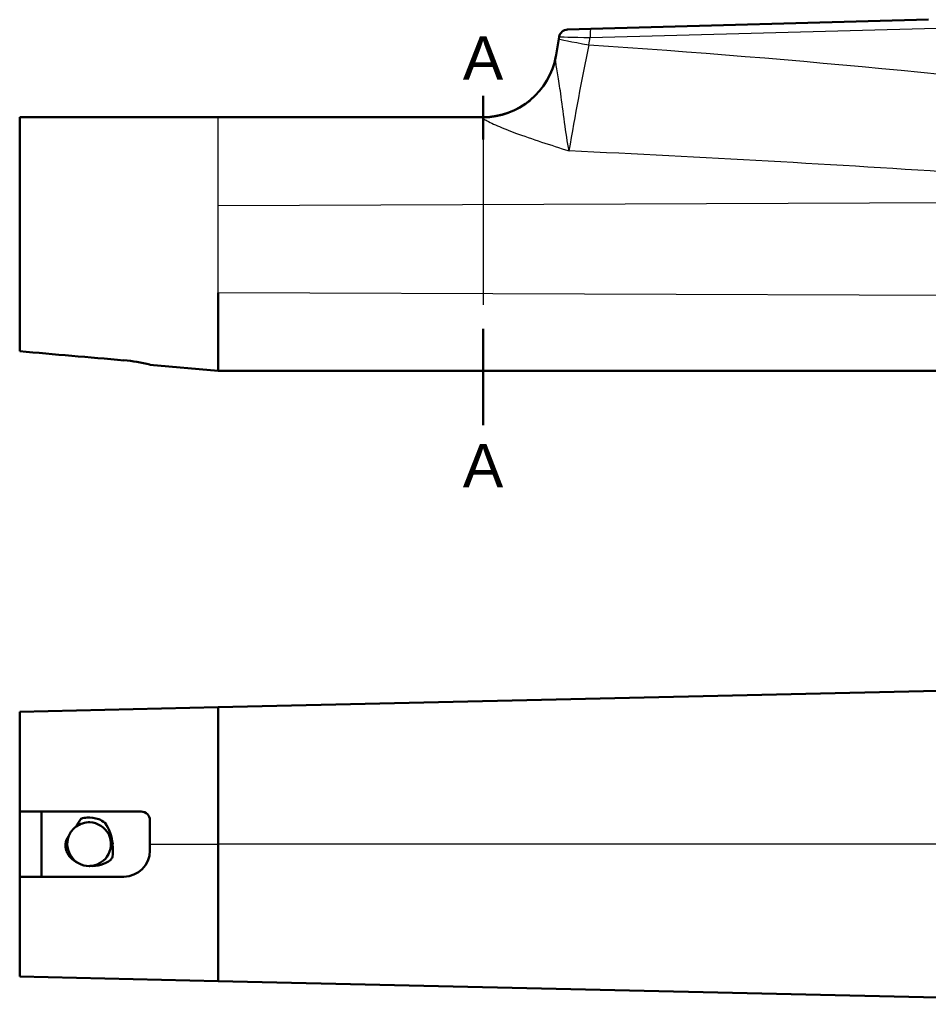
# Model space of a CAD drawing. Extents: x -36 to 402, y 59 to 368.
# Tile 3 of 9: x 124 to 229, y 65 to 178. Entities that reach past the tile are written whole.
import ezdxf
from ezdxf.enums import TextEntityAlignment as Align

# ---------------------------------------------------------------- set-up
doc = ezdxf.new("R2010")
doc.units = 0
doc.header["$MEASUREMENT"] = 0
doc.linetypes.add('CENTER2', pattern=[28.575, 19.05, -3.175, 3.175, -3.175])
for name, color, linetype, lineweight in [('Section Lines', 7, 'CENTER2', 25), ('Visible', 7, 'Continuous', 50), ('Visible Narrow', 7, 'Continuous', 25)]:
    doc.layers.add(name, color=color, linetype=linetype, lineweight=lineweight)
doc.styles.add('Arial', font='arial.ttf', dxfattribs={"bigfont": 'extfont'})

msp = doc.modelspace()

# ---------------------------------------------------------------- linework, layer by layer
at = {"layer": 'Section Lines', "lineweight": 50}
for p, q in [((177.39, 169.31), (177.39, 164.31)), ((177.39, 137.49), (177.39, 142.49)), ((177.39, 137.49), (177.39, 134.43)), ((177.39, 131.38), (177.39, 134.43))]:
    msp.add_line(p, q, dxfattribs=at)
at = {"layer": 'Section Lines', "lineweight": 25}
msp.add_line((177.39, 164.31), (177.39, 142.49), dxfattribs=at)
at = {"layer": 'Visible'}
for p, q in [((228.69, 178.1), (189.82, 177.03)), ((187.12, 176.96), (189.82, 177.03)), ((186.13, 175.9), (185.76, 173.81)), ((186.17, 176.13), (186.13, 175.9)), ((124.01, 166.87), (146.87, 166.87)), ((124.01, 139.9), (124.01, 166.87)), ((177.4, 166.87), (146.87, 166.87)), ((146.87, 137.67), (146.87, 146.62)), ((139.01, 138.36), (139.01, 138.35)), ((139.01, 138.35), (146.87, 137.67)), ((262.55, 137.67), (146.87, 137.67)), ((264.06, 101.59), (146.87, 98.91)), ((124.01, 98.39), (146.87, 98.91)), ((146.87, 83.14), (146.87, 98.91)), ((124.01, 86.89), (124.01, 98.39)), ((138.01, 86.89), (124.01, 86.89)), ((124.01, 86.89), (124.01, 79.39)), ((126.51, 86.89), (126.51, 79.39)), ((139.01, 83.14), (139.01, 85.89)), ((139.01, 82.39), (139.01, 83.14)), ((146.87, 83.14), (146.87, 67.37)), ((124.01, 79.39), (136.01, 79.39)), ((124.01, 79.39), (124.01, 67.89)), ((124.01, 67.89), (146.87, 67.37)), ((264.06, 64.69), (146.87, 67.37))]:
    msp.add_line(p, q, dxfattribs=at)
for centre, radius, start, end in [((187.15, 175.96), 1, 91.5657, 170), ((177.4, 175.37), 8.5, 270, 350), ((134.92, 122.7), 16.2, 75.3817, 86.1557), ((131.74, 81.33), 4.88, 73.6342, 89.7031), ((138.01, 85.89), 1, 0, 90), ((132.01, 83.14), 2.52, 126.3257, 157.9303), ((134.71, 83.14), 4.66, 140.9457, 154.1647), ((132.01, 83.14), 3.07, 53.6488, 68.8456), ((129.34, 82.6), 5.41, 5.7174, 33.864), ((131.17, 82.94), 1.89, 142.4859, 173.7785), ((128.15, 82.5), 6.6, 352.5692, 5.5336), ((136.01, 82.39), 3, 270, 0), ((132.01, 83.14), 2.52, 241.167, 270), ((132.3, 84.4), 3.78, 267.2696, 305.4863)]:
    msp.add_arc(centre, radius, start, end, dxfattribs=at)
for points in [[(124.01, 139.9), (128.01, 139.56), (132.01, 139.21), (136.01, 138.86)], [(131.77, 86.2), (131.54, 86.19), (131.31, 86.14), (131.09, 86.07)], [(134.49, 81.32), (134.56, 81.43), (134.63, 81.54), (134.7, 81.65)], [(132.01, 80.62), (132.04, 80.62), (132.08, 80.62), (132.12, 80.63)]]:
    msp.add_open_spline(points, degree=3, dxfattribs=at)
for points, knots in [([(130.52, 85.16), (130.97, 85.49), (131.53, 85.67), (132.09, 85.66), (132.99, 85.63), (133.85, 85.08), (134.26, 84.28), (134.67, 83.46), (134.59, 82.43), (134.06, 81.69), (133.62, 81.06), (132.88, 80.66), (132.12, 80.63)], [-6.053773, -6.053773, -6.053773, -6.053773, -5.388036, -5.388036, -5.388036, -4.316506, -4.316506, -4.316506, -3.233733, -3.233733, -3.233733, -2.32043, -2.32043, -2.32043, -2.32043]), ([(130.79, 80.94), (130.01, 81.37), (129.49, 82.25), (129.49, 83.15), (129.49, 83.47), (129.56, 83.79), (129.68, 84.09)], [-1.774947, -1.774947, -1.774947, -1.774947, -0.705063, -0.705063, -0.705063, -0.322193, -0.322193, -0.322193, -0.322193]), ([(129.3, 83.14), (129.3, 83.13), (129.29, 83.12), (129.28, 82.97), (129.29, 82.82), (129.31, 82.67), (129.31, 82.66), (129.32, 82.64), (129.32, 82.64), (129.32, 82.63), (129.32, 82.63), (129.32, 82.62), (129.32, 82.62), (129.32, 82.61), (129.32, 82.61), (129.33, 82.6), (129.33, 82.59), (129.34, 82.51), (129.36, 82.44), (129.41, 82.3), (129.44, 82.22), (129.57, 81.96), (129.68, 81.8), (129.93, 81.51), (130.07, 81.39), (130.39, 81.14), (130.59, 81.03), (130.79, 80.94)], [0.1036428, 0.1036428, 0.1036428, 0.1036428, 0.1064615, 0.1064615, 0.150198, 0.150198, 0.1534492, 0.1534492, 0.1547933, 0.1547933, 0.1556266, 0.1556266, 0.1565306, 0.1565306, 0.157761, 0.157761, 0.1605763, 0.1605763, 0.1811218, 0.1811218, 0.2068581, 0.2068581, 0.266693, 0.266693, 0.3223493, 0.3223493, 0.3900051, 0.3900051, 0.3900051, 0.3900051])]:
    msp.add_open_spline(points, degree=3, knots=knots, dxfattribs=at)
at = {"layer": 'Visible Narrow'}
for p, q in [((189.72, 176.03), (229.66, 177.12)), ((189.58, 175.2), (189.72, 176.03)), ((146.87, 156.66), (146.87, 166.87)), ((256.06, 157.11), (146.87, 156.66)), ((264.06, 146.23), (146.87, 146.62)), ((139.01, 83.14), (146.87, 83.14)), ((262.55, 83.14), (146.87, 83.14))]:
    msp.add_line(p, q, dxfattribs=at)
for centre, radius, start, end in [((498.88, 111.15), 315.87, 168.3006, 170.5556), ((103.97, -1093.5), 1271.56, 82.88417, 86.13985), ((54.85, -2606.43), 2772.58, 86.31177, 87.26192)]:
    msp.add_arc(centre, radius, start, end, dxfattribs=at)
for centre, major_axis, ratio, start_param, end_param in [((189.85, 176.03), (-0.027, 1), 0.121825, 0, 1.567466), ((190.06, 175.2), (-3.94, 0.69), 0.021316, 0, 1.450488), ((190.21, 176.04), (-4.05, 0.09), 0.005206, 6.282386, 7.732875), ((177.39, 175.29), (-8.37, 1.48), 0.997128, 1.744966, 3.141593)]:
    msp.add_ellipse(centre, major_axis=major_axis, ratio=ratio, start_param=start_param, end_param=end_param, dxfattribs=at)
for points, knots in [([(187.3, 162.98), (187.1, 163.97), (186.94, 165.14), (186.63, 167.47), (186.48, 168.61), (186.22, 170.42), (186.1, 171.15), (185.88, 172.42), (185.8, 172.93), (185.74, 173.52), (185.74, 173.69), (185.76, 173.81)], [-0.0017, -0.0017, -0.0017, -0.0017, 0.408598, 0.408598, 0.84593, 0.84593, 1.230183, 1.230183, 1.671151, 1.671151, 1.946755, 1.946755, 1.946755, 1.946755]), ([(177.39, 166.81), (177.38, 166.76), (177.46, 166.68), (177.9, 166.4), (178.4, 166.16), (179.65, 165.62), (180.35, 165.34), (182.04, 164.71), (183.06, 164.36), (185.15, 163.67), (186.22, 163.33), (187.3, 162.98)], [-1.946755, -1.946755, -1.946755, -1.946755, -1.671151, -1.671151, -1.230183, -1.230183, -0.84593, -0.84593, -0.408598, -0.408598, 0.0017, 0.0017, 0.0017, 0.0017]), ([(177.4, 166.87), (177.4, 166.87), (177.4, 166.86), (177.4, 166.84), (177.39, 166.83), (177.39, 166.81)], [0, 0, 0, 0, 0.1096206, 0.1096206, 0.2192412, 0.2192412, 0.2192412, 0.2192412])]:
    msp.add_open_spline(points, degree=3, knots=knots, dxfattribs=at)
msp.add_open_spline([(146.87, 146.62), (146.87, 149.97), (146.87, 153.31), (146.87, 156.66)], degree=3, dxfattribs=at)

# ---------------------------------------------------------------- texts
at = {"layer": 'Section Lines', "style": 'Arial'}
for p in [(175.06, 169.68), (175.06, 122.74)]:
    msp.add_text('A', height=5, dxfattribs=at).set_placement(p, align=Align.BOTTOM_LEFT)

doc.saveas('drawing.dxf')
